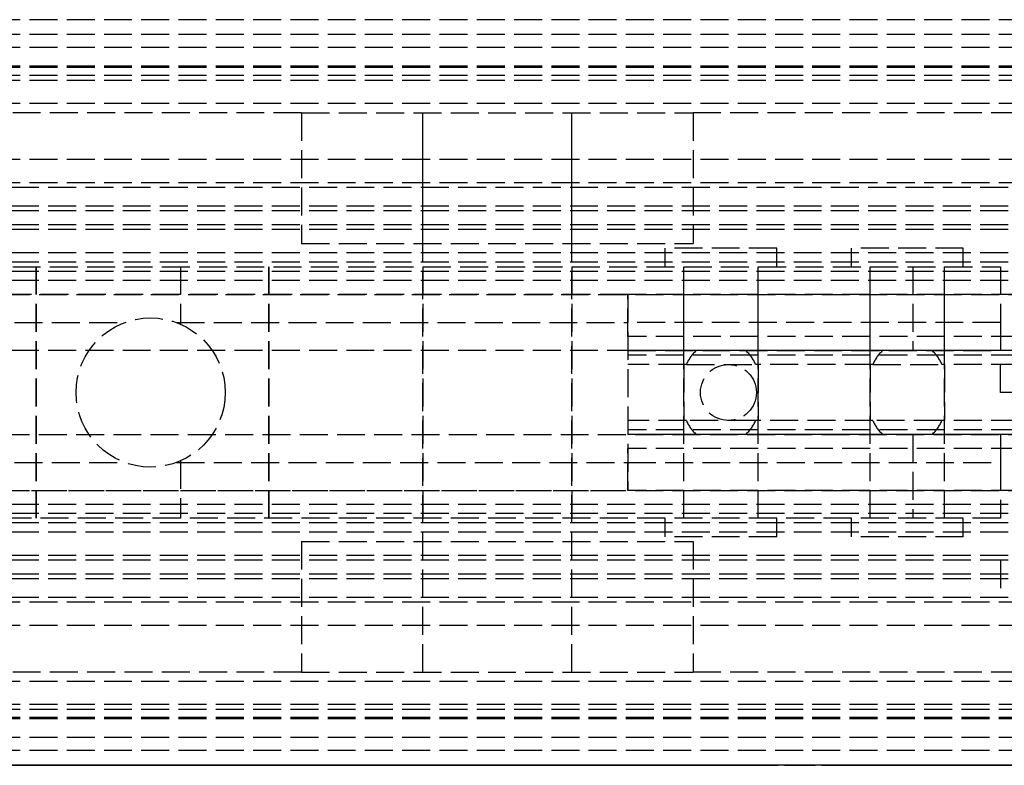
# Model space of a CAD drawing. Header units: millimetres. Extents: x 0 to 3400, y 0 to 40.
# Tile 3 of 8: x 98 to 151, y 0 to 40. Entities that reach past the tile are written whole.
import ezdxf

# ---------------------------------------------------------------- set-up
doc = ezdxf.new("R2010")
doc.units = ezdxf.units.MM
doc.header["$LTSCALE"] = 10
doc.linetypes.add('ALLCAD_Strich', pattern=[0.2, 0.15, -0.05])
doc.layers.add('BESCH_KONT_sich_schn_ansi_2d', color=40, linetype='Continuous')
doc.layers.add('BESCH_KONT_sich_schn_grun_2d', color=10, linetype='Continuous')

msp = doc.modelspace()

# ---------------------------------------------------------------- linework, layer by layer
at = {"layer": 'BESCH_KONT_sich_schn_ansi_2d', "linetype": 'ALLCAD_Strich'}
for p, q in [((3400, 0, 42), (0, 0, 42)), ((3400, 0, 2), (0, 0, 2)), ((3400, 0), (0, 0)), ((3400, 0, 64.5), (0, 0, 64.5)), ((3400, 0, 42.707), (0, 0, 42.707)), ((3400, 0, 2.5), (0, 0, 2.5)), ((3400, 0, 4), (0, 0, 4)), ((3400, 0, 9), (0, 0, 9)), ((3400, 0, 28), (0, 0, 28)), ((3400, 0, 29.5), (0, 0, 29.5)), ((3400, 0, 32), (0, 0, 32)), ((3400, 0, 38.5), (0, 0, 38.5)), ((3400, 0, 40), (0, 0, 40)), ((3400, 0, 61.5), (0, 0, 61.5)), ((3400, 0, 40.939), (0, 0, 40.939)), ((3400, 0, 40.232), (0, 0, 40.232)), ((613, 0, 31.9), (47, 0, 31.9)), ((47, 0, 27.9), (613, 0, 27.9)), ((47, 0, 23.9), (613, 0, 23.9)), ((151, 0, 22.4), (47, 0, 22.4)), ((613, 0, 30.9), (47, 0, 30.9)), ((613, 0, 31.4), (47, 0, 31.4)), ((613, 0, 35.9), (47, 0, 35.9)), ((613, 0, 36.4), (47, 0, 36.4)), ((613, 0, 30.4), (47, 0, 30.4)), ((613, 0, 28.9), (47, 0, 28.9)), ((613, 0, 22.9), (47, 0, 22.9)), ((150.6, 0, 21.9), (67.6, 0, 21.9)), ((67.701, 0, 23.9), (130.6, 0, 23.9)), ((72.6, 0, 27.9), (130.6, 0, 27.9)), ((92.1, 0, -0.6), (106.6, 0, -0.6)), ((101, 0, 19.617), (101, 0, 10.183)), ((101, 0, 27.9), (101, 0, 19.617)), ((101, 0, 10.183), (101, 0, -0.6)), ((103.608, 0, 21.9), (103.608, 0, 23.9)), ((106.392, 0, 23.9), (106.392, 0, 21.9)), ((106.6, 0, -0.6), (117.16, 0)), ((109, 0, 19.784), (109, 0, 10.016)), ((109, 0, 27.9), (109, 0, 19.784)), ((109, 0, 10.016), (109, 0, -0.464)), ((117.16, 0), (145.884, 0, 1.632)), ((133.746, 0, 17.65), (130.6, 0, 17.65)), ((413.6, 0, 10.65), (130.6, 0, 10.65)), ((134.277, 0, 18.4), (130.6, 0, 18.4)), ((130.6, 0, 18.4), (130.6, 0, 23.9)), ((413.6, 0, 9.9), (130.6, 0, 9.9)), ((130.6, 0, 7.9), (130.6, 0, 9.9)), ((413.6, 0, 7.9), (130.6, 0, 7.9)), ((413.6, 0, 26.9), (130.6, 0, 26.9)), ((413.6, 0, 27.9), (130.6, 0, 27.9)), ((130.6, 0, 23.9), (130.6, 0, 27.9)), ((413.6, 0, 23.9), (130.6, 0, 23.9)), ((130.6, 0, 0.764), (130.6, 0, 23.9)), ((130.6, 0, 27.9), (130.6, 0, 23.9)), ((134.5, 0, 36.4), (134.5, 0, 31.9)), ((134.5, 0, 27.9), (134.5, 0, 30.9)), ((144.277, 0, 18.4), (136.923, 0, 18.4)), ((143.746, 0, 17.65), (137.454, 0, 17.65)), ((137.5, 0, 36.4), (137.5, 0, 31.9)), ((137.5, 0, 27.9), (137.5, 0, 30.9)), ((413.6, 0, 18.4), (146.923, 0, 18.4)), ((413.6, 0, 17.65), (147.454, 0, 17.65)), ((150.6, 0, 19.4), (195.6, 0, 19.4)), ((150.6, 0, 8.9), (150.6, 0, 19.4)), ((195.6, 0, 8.9), (150.6, 0, 8.9)), ((150.6, 0, 23.9), (150.6, 0, 21.9)), ((150.6, 0, 6.624), (150.6, 0, 8.9)), ((150.6, 0, 19.4), (150.6, 0, 21.9))]:
    msp.add_line(p, q, dxfattribs=at)
at = {"layer": 'BESCH_KONT_sich_schn_ansi_2d', "linetype": 'ALLCAD_Strich', "extrusion": (0, 1, 0)}
for centre, radius in [((-105.1, 14.9), 6.25), ((-105.1, 14.9), 6.25), ((-123.6, 14.9), 4), ((-135.6, 16.9), 3), ((-135.6, 16.9), 2), ((-135.6, 16.9), 2), ((-145.6, 16.9), 3), ((-145.6, 16.9), 2), ((-145.6, 16.9), 2)]:
    msp.add_circle(centre, radius, dxfattribs=at)
at = {"layer": 'BESCH_KONT_sich_schn_ansi_2d', "linetype": 'ALLCAD_Strich', "extrusion": (0, -1, 0)}
for radius in [10.5, 4]:
    msp.add_circle((123.6, 14.9), radius, dxfattribs=at)
msp.add_arc((145.6, 6.624), 5, 273.2519, 0, dxfattribs=at)
at = {"layer": 'BESCH_KONT_sich_schn_grun_2d', "linetype": 'ALLCAD_Strich'}
for p, q in [((3400, 40), (0, 40)), ((3400, 39.207), (0, 39.207)), ((3400, 38.5), (0, 38.5)), ((3400, 37.5), (0, 37.5)), ((3400, 37.439), (0, 37.439)), ((3400, 37), (0, 37)), ((3400, 36.732), (0, 36.732)), ((3400, 35.5), (0, 35.5)), ((113.1, 35), (97.1, 35)), ((113.1, 35), (134.1, 35)), ((113.1, 35), (113.1, 28)), ((119.6, 5), (119.6, 35)), ((119.6, 28), (119.6, 35)), ((127.6, 5), (127.6, 35)), ((127.6, 28), (127.6, 35)), ((377.6, 35), (134.1, 35)), ((134.1, 35), (134.1, 28)), ((3400, 32.5), (0, 32.5)), ((3400, 31.25), (0, 31.25)), ((613, 31), (47, 31)), ((613, 30), (47, 30)), ((613, 29.75), (47, 29.75)), ((613, 29), (47, 29)), ((613, 28.75), (47, 28.75)), ((113.1, 28), (134.1, 28)), ((613, 27.5), (47, 27.5)), ((138.6, 27.75), (132.6, 27.75)), ((132.6, 26.75), (132.6, 27.75)), ((138.6, 26.75), (138.6, 27.75)), ((148.6, 27.75), (142.6, 27.75)), ((142.6, 26.75), (142.6, 27.75)), ((148.6, 26.75), (148.6, 27.75)), ((613, 27), (47, 27)), ((613, 26.5), (47, 26.5)), ((67.6, 26.75), (150.6, 26.75)), ((98.85, 13.25), (98.85, 26.75)), ((98.85, 26.75), (98.85, 13.25)), ((106.6, 26.75), (106.6, 23.666)), ((111.35, 13.25), (111.35, 26.75)), ((111.35, 26.75), (111.35, 13.25)), ((119.6, 26.75), (119.6, 13.25)), ((127.6, 26.75), (127.6, 13.25)), ((133.6, 13.25), (133.6, 26.75)), ((133.6, 22.25), (133.6, 26.75)), ((137.6, 13.25), (137.6, 26.75)), ((137.6, 22.25), (137.6, 26.75)), ((143.6, 13.25), (143.6, 26.75)), ((143.6, 22.25), (143.6, 26.75)), ((145.884, 26.75), (145.884, 22.25)), ((147.6, 13.25), (147.6, 26.75)), ((147.6, 22.25), (147.6, 26.75)), ((150.6, 26.75), (150.6, 23.75)), ((151, 26), (47, 26)), ((47.017, 25.25), (613, 25.25)), ((130.6, 25.25), (72.6, 25.25)), ((413.6, 25.25), (130.6, 25.25)), ((130.6, 23), (130.6, 25.25)), ((130.6, 25.25), (130.6, 14.75)), ((67.701, 23.75), (103.608, 23.75)), ((106.392, 23.75), (130.6, 23.75)), ((150.6, 23.75), (130.6, 23.75)), ((150.6, 23.75), (150.6, 22.25)), ((413.6, 23), (130.6, 23)), ((613, 22.25), (47, 22.25)), ((413.6, 22.25), (130.6, 22.25)), ((130.6, 22.25), (150.6, 22.25)), ((413.6, 22), (130.6, 22)), ((150.6, 20), (150.6, 22)), ((133.746, 21.5), (130.6, 21.5)), ((133.6, 21.5), (133.6, 18.5)), ((133.746, 21.5), (137.454, 21.5)), ((143.746, 21.5), (137.454, 21.5)), ((137.6, 21.5), (137.6, 18.5)), ((143.6, 21.5), (143.6, 18.5)), ((143.746, 21.5), (147.454, 21.5)), ((413.6, 21.5), (147.454, 21.5)), ((147.6, 21.5), (147.6, 18.5)), ((195.583, 20), (150.6, 20)), ((133.746, 18.5), (130.6, 18.5)), ((137.454, 18.5), (133.746, 18.5)), ((143.746, 18.5), (137.454, 18.5)), ((147.454, 18.5), (143.746, 18.5)), ((413.6, 18.5), (147.454, 18.5)), ((413.6, 18), (130.6, 18)), ((47, 17.75), (613, 17.75)), ((413.6, 17.75), (130.6, 17.75)), ((150.6, 17.75), (130.6, 17.75)), ((133.6, 13.25), (133.6, 17.75)), ((137.6, 13.25), (137.6, 17.75)), ((143.6, 13.25), (143.6, 17.75)), ((145.884, 17.75), (145.884, 13.25)), ((147.6, 13.25), (147.6, 17.75)), ((150.6, 17.75), (150.6, 16.25)), ((413.6, 17), (130.6, 17)), ((130.6, 14.75), (130.6, 17)), ((67.701, 16.25), (103.608, 16.25)), ((106.392, 16.25), (130.6, 16.25)), ((106.6, 16.334), (106.6, 13.25)), ((130.6, 16.25), (150.6, 16.25)), ((150.6, 16.25), (150.6, 13.25)), ((47, 14.75), (613, 14.75)), ((72.6, 14.75), (130.6, 14.75)), ((413.6, 14.75), (130.6, 14.75)), ((151, 14), (47, 14)), ((613, 13.5), (47, 13.5)), ((150.6, 13.25), (67.6, 13.25)), ((132.6, 12.25), (132.6, 13.25)), ((138.6, 12.25), (138.6, 13.25)), ((142.6, 12.25), (142.6, 13.25)), ((148.6, 12.25), (148.6, 13.25)), ((613, 13), (47, 13)), ((613, 12.5), (47, 12.5)), ((138.6, 12.25), (132.6, 12.25)), ((148.6, 12.25), (142.6, 12.25)), ((113.1, 12), (134.1, 12)), ((113.1, 12), (113.1, 5)), ((119.6, 5), (119.6, 12)), ((127.6, 5), (127.6, 12)), ((134.1, 12), (134.1, 5)), ((613, 11.25), (47, 11.25)), ((613, 11), (47, 11)), ((150.6, 11), (150.6, 9)), ((613, 10.25), (47, 10.25)), ((613, 10), (47, 10)), ((613, 9), (47, 9)), ((3400, 8.75), (0, 8.75)), ((3400, 7.5), (0, 7.5)), ((113.1, 5), (97.1, 5)), ((113.1, 5), (134.1, 5)), ((377.6, 5), (134.1, 5)), ((3400, 4.5), (0, 4.5)), ((3400, 3.268), (0, 3.268)), ((3400, 3), (0, 3)), ((3400, 2.561), (0, 2.561)), ((3400, 2.5), (0, 2.5)), ((3400, 1.5), (0, 1.5)), ((3400, 0.793), (0, 0.793)), ((3400, 0), (0, 0))]:
    msp.add_line(p, q, dxfattribs=at)
for centre, radius in [((105, 20), 4), ((136, 20), 1.5)]:
    msp.add_circle(centre, radius, dxfattribs=at)
for centre, start, end in [((135.6, 20.75), 131.4096, 157.9757), ((135.6, 20.75), 22.0243, 48.5904), ((145.6, 20.75), 131.4096, 157.9757), ((145.6, 20.75), 22.0243, 48.5904), ((135.6, 19.25), 202.0243, 228.5904), ((135.6, 19.25), 311.4096, 337.9757), ((145.6, 19.25), 202.0243, 228.5904), ((145.6, 19.25), 311.4096, 337.9757)]:
    msp.add_arc(centre, 2, start, end, dxfattribs=at)

doc.saveas('drawing.dxf')
